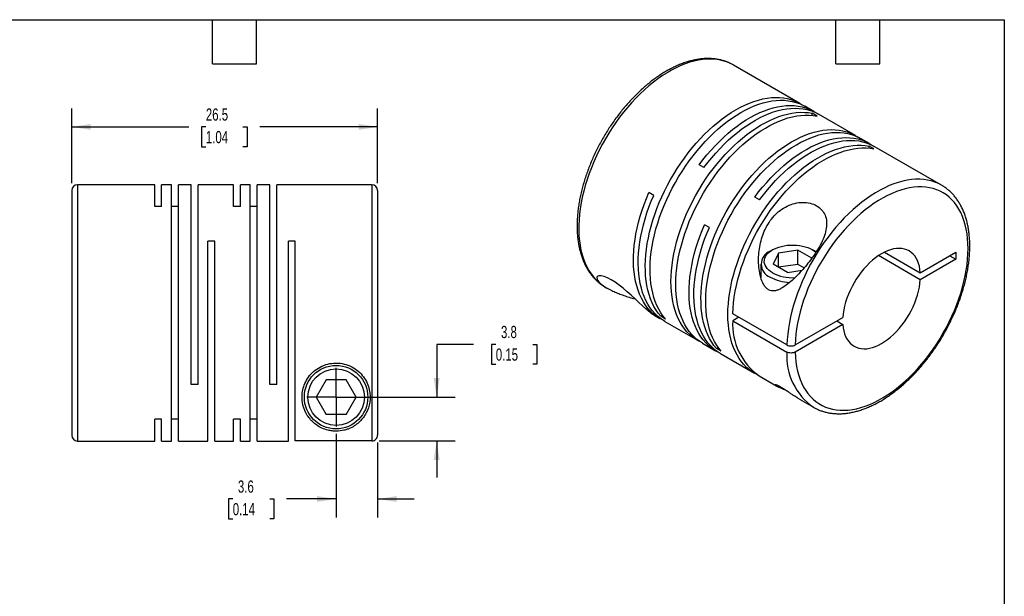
# Model space of a CAD drawing. Header units: millimetres. Extents: x 3 to 137, y 3 to 105.
# Tile 3 of 3: x 51 to 137, y 55 to 105. Entities that reach past the tile are written whole.
import ezdxf

# ---------------------------------------------------------------- set-up
doc = ezdxf.new("R2010")
doc.units = ezdxf.units.MM
doc.header["$LTSCALE"] = 0.5
doc.linetypes.add('SLD-Center', pattern=[19.05, 15.24, -1.27, 1.27, -1.27])
doc.linetypes.add('SLD-Solid', pattern=[0])
doc.layers.add('CENTER', color=40, linetype='SLD-Center')
doc.layers.add('DIMENSIONS', color=140, linetype='SLD-Solid', lineweight=25)
doc.layers.add('TEXT', color=140, linetype='SLD-Solid', lineweight=25)
doc.styles.add('SLDTEXTSTYLE0', font='TXT', dxfattribs={"width": 0.7})
doc.dimstyles.new('SLDDIMSTYLE1', dxfattribs={"dimtxt": 1.079004, "dimasz": 1.651, "dimexe": 0, "dimexo": 0.0625, "dimgap": 0.269751, "dimtad": 0, "dimtih": 1, "dimtoh": 1, "dimdec": 1, "dimrnd": 1e-09, "dimzin": 12, "dimdsep": 46, "dimtxsty": 'SLDTEXTSTYLE0', "dimsah": 1, "dimcen": 0.09, "dimadec": 0, "dimazin": 3, "dimtfac": 1, "dimtdec": 1, "dimtmove": 0, "dimatfit": 0, "dimfxl": 0, "dimfrac": 2, "dimtolj": 1, "dimtzin": 12, "dimarcsym": 0})
doc.dimstyles.new('SLDDIMSTYLE2', dxfattribs={"dimtxt": 1.079004, "dimasz": 1.651, "dimexe": 0, "dimexo": 0.0625, "dimgap": 0.269751, "dimtad": 0, "dimtih": 1, "dimtoh": 1, "dimdec": 1, "dimrnd": 1e-09, "dimzin": 12, "dimdsep": 46, "dimtxsty": 'SLDTEXTSTYLE0', "dimsah": 1, "dimcen": 0.09, "dimadec": 0, "dimazin": 3, "dimtfac": 1, "dimtdec": 1, "dimtofl": 0, "dimtmove": 0, "dimatfit": 3, "dimfxl": 0, "dimfrac": 2, "dimtolj": 1, "dimtzin": 12, "dimarcsym": 0})

# ---------------------------------------------------------------- blocks, each defined once
blk = doc.blocks.new('_D_5')
at = {"layer": 'DIMENSIONS'}
for p, q in [((55.738, 90.623), (55.738, 97.075)), ((82.238, 90.623), (82.238, 97.075)), ((55.738, 95.488), (65.893, 95.488)), ((67.355, 95.488), (66.993, 95.488)), ((66.993, 95.488), (66.993, 93.773)), ((70.561, 95.488), (70.924, 95.488)), ((70.924, 95.488), (70.924, 93.773)), ((82.238, 95.488), (72.024, 95.488)), ((66.993, 93.773), (67.355, 93.773)), ((70.924, 93.773), (70.561, 93.773))]:
    blk.add_line(p, q, dxfattribs=at)
for points in [[(55.738, 95.488), (57.389, 95.234), (57.389, 95.742)], [(82.238, 95.488), (80.587, 95.742), (80.587, 95.234)]]:
    blk.add_solid(points, dxfattribs=at)
at = {"layer": 'DIMENSIONS', "char_height": 1.0583, "attachment_point": 1, "style": 'SLDTEXTSTYLE0'}
for s, insert in [('26.5', (67.355, 97.093)), ('1.04', (67.355, 95.137))]:
    blk.add_mtext(s, dxfattribs=dict(at, insert=insert))
blk = doc.blocks.new('_D_6')
at = {"layer": 'DIMENSIONS'}
for p, q in [((78.638, 68.913), (78.638, 61.678)), ((82.238, 68.159), (82.238, 61.678)), ((69.684, 63.266), (69.321, 63.266)), ((69.321, 63.266), (69.321, 61.551)), ((72.89, 63.266), (73.252, 63.266)), ((73.252, 63.266), (73.252, 61.551)), ((78.638, 63.266), (74.352, 63.266)), ((82.238, 63.266), (85.413, 63.266)), ((69.321, 61.551), (69.684, 61.551)), ((73.252, 61.551), (72.89, 61.551))]:
    blk.add_line(p, q, dxfattribs=at)
for points in [[(78.638, 63.266), (76.987, 63.52), (76.987, 63.012)], [(82.238, 63.266), (83.889, 63.012), (83.889, 63.52)]]:
    blk.add_solid(points, dxfattribs=at)
at = {"layer": 'DIMENSIONS', "char_height": 1.0583, "attachment_point": 1, "style": 'SLDTEXTSTYLE0'}
for s, insert in [('3.6', (70.132, 64.872)), ('0.14', (69.684, 62.915))]:
    blk.add_mtext(s, dxfattribs=dict(at, insert=insert))
blk = doc.blocks.new('_D_7')
at = {"layer": 'DIMENSIONS'}
for p, q in [((90.528, 76.653), (87.353, 76.653)), ((87.353, 76.653), (87.353, 72.088)), ((92.473, 76.653), (92.111, 76.653)), ((92.111, 76.653), (92.111, 74.938)), ((95.68, 76.653), (96.042, 76.653)), ((96.042, 76.653), (96.042, 74.938)), ((92.111, 74.938), (92.473, 74.938)), ((96.042, 74.938), (95.68, 74.938)), ((79.273, 72.088), (88.94, 72.088)), ((82.373, 68.294), (88.94, 68.294)), ((87.353, 68.294), (87.353, 65.119))]:
    blk.add_line(p, q, dxfattribs=at)
for points in [[(87.353, 72.088), (87.607, 73.739), (87.099, 73.739)], [(87.353, 68.294), (87.099, 66.643), (87.607, 66.643)]]:
    blk.add_solid(points, dxfattribs=at)
at = {"layer": 'DIMENSIONS', "char_height": 1.0583, "attachment_point": 1, "style": 'SLDTEXTSTYLE0'}
for s, insert in [('3.8', (92.922, 78.259)), ('0.15', (92.473, 76.302))]:
    blk.add_mtext(s, dxfattribs=dict(at, insert=insert))
blk = doc.blocks.new('SW_CENTERMARKSYMBOL_2')
at = {"layer": 'CENTER', "color": 0}
for q in [(0, 2.54), (-2.54, 0), (0, -2.54), (2.54, 0)]:
    blk.add_line((0, 0), q, dxfattribs=at)

msp = doc.modelspace()

# ---------------------------------------------------------------- linework, layer by layer
for p, q in [((118.82, 97.521), (113.057, 100.848)), ((120.022, 96.828), (119.238, 97.281)), ((120.3, 96.43), (119.882, 96.671)), ((119.882, 96.492), (119.882, 96.671)), ((123.643, 94.738), (120.44, 96.587)), ((124.845, 94.044), (124.06, 94.497)), ((125.228, 93.585), (124.811, 93.826)), ((124.811, 93.647), (124.811, 93.826)), ((131.089, 90.439), (125.262, 93.803)), ((110.506, 91.961), (110.089, 92.201)), ((62.938, 90.488), (56.238, 90.488)), ((56.238, 90.488), (56.238, 68.288)), ((62.938, 88.595), (62.938, 90.488)), ((64.388, 90.488), (63.528, 90.488)), ((63.528, 88.595), (63.528, 90.488)), ((64.388, 68.288), (64.388, 90.488)), ((66.088, 90.488), (64.978, 90.488)), ((64.978, 68.288), (64.978, 90.488)), ((66.088, 73.188), (66.088, 90.488)), ((69.758, 90.488), (66.678, 90.488)), ((66.678, 73.188), (66.678, 90.488)), ((69.758, 88.595), (69.758, 90.488)), ((71.208, 90.488), (70.348, 90.488)), ((70.348, 88.595), (70.348, 90.488)), ((71.208, 68.288), (71.208, 90.488)), ((72.908, 90.488), (71.798, 90.488)), ((71.798, 68.288), (71.798, 90.488)), ((72.908, 73.188), (72.908, 90.488)), ((81.738, 90.488), (73.498, 90.488)), ((73.498, 73.188), (73.498, 90.488)), ((81.738, 90.488), (81.738, 68.294)), ((131.089, 90.439), (131.078, 90.445)), ((55.738, 89.988), (55.738, 68.788)), ((82.238, 89.988), (82.238, 68.794)), ((106.152, 89.564), (105.735, 89.804)), ((115.329, 89.177), (114.911, 89.418)), ((63.528, 88.595), (62.938, 88.595)), ((64.978, 88.595), (64.388, 88.595)), ((70.348, 88.595), (69.758, 88.595)), ((71.798, 88.595), (71.208, 88.595)), ((110.975, 86.78), (110.558, 87.02)), ((68.128, 85.588), (67.538, 85.588)), ((67.538, 68.288), (67.538, 85.588)), ((68.128, 68.288), (68.128, 85.588)), ((75.098, 85.588), (74.508, 85.588)), ((74.508, 68.288), (74.508, 85.588)), ((75.098, 68.294), (75.098, 85.588)), ((116.453, 84.847), (116.24, 84.725)), ((116.961, 84.555), (116.512, 83.589)), ((118.634, 84.813), (116.961, 84.555)), ((116.961, 83.33), (116.961, 84.555)), ((119.845, 84.114), (118.634, 84.813)), ((118.634, 83.588), (118.634, 84.813)), ((120.13, 84.725), (119.918, 84.847)), ((120.13, 84.725), (120.229, 84.665)), ((126.157, 84.651), (129.25, 82.866)), ((129.25, 82.866), (132.327, 84.643)), ((132.327, 84.643), (132.327, 84.03)), ((115.435, 83.603), (115.435, 82.46)), ((129.25, 82.254), (125.627, 84.345)), ((132.327, 84.03), (129.25, 82.254)), ((131.797, 84.337), (132.327, 84.03)), ((117.737, 82.882), (116.512, 83.589)), ((118.634, 83.588), (116.961, 83.33)), ((117.737, 82.882), (119, 83.077)), ((119.175, 83.276), (118.634, 83.588)), ((115.421, 82.483), (115.435, 82.504)), ((101.958, 81.622), (102.103, 81.539)), ((101.958, 81.622), (101.97, 81.615)), ((106.199, 79.174), (106.696, 78.887)), ((106.76, 79.087), (106.915, 79.177)), ((107.178, 78.847), (106.76, 79.087)), ((107.113, 78.646), (109.949, 77.009)), ((117.695, 76.604), (113, 79.314)), ((113.53, 79.008), (113, 78.702)), ((113, 78.702), (117.695, 75.991)), ((118.402, 76.604), (122.536, 78.99)), ((122.005, 78.684), (122.536, 78.378)), ((122.536, 78.378), (118.402, 75.991)), ((110.366, 76.769), (111.518, 76.103)), ((111.583, 76.303), (111.738, 76.393)), ((112, 76.063), (111.583, 76.303)), ((111.936, 75.862), (114.877, 74.164)), ((77.772, 73.588), (76.906, 72.088)), ((79.504, 73.588), (77.772, 73.588)), ((80.37, 72.088), (79.504, 73.588)), ((115.294, 73.923), (116.815, 73.046)), ((66.678, 73.188), (66.088, 73.188)), ((73.498, 73.188), (72.908, 73.188)), ((76.906, 72.088), (77.772, 70.588)), ((79.504, 70.588), (80.37, 72.088)), ((118.781, 71.91), (119.99, 71.213)), ((119.99, 71.213), (120, 71.207)), ((63.528, 70.181), (62.938, 70.181)), ((62.938, 68.288), (62.938, 70.181)), ((63.528, 68.288), (63.528, 70.181)), ((64.978, 70.181), (64.388, 70.181)), ((70.348, 70.181), (69.758, 70.181)), ((69.758, 68.288), (69.758, 70.181)), ((70.348, 68.288), (70.348, 70.181)), ((71.798, 70.181), (71.208, 70.181)), ((79.504, 70.588), (77.772, 70.588)), ((56.238, 68.288), (62.938, 68.288)), ((63.528, 68.288), (64.388, 68.288)), ((64.978, 68.288), (67.538, 68.288)), ((68.128, 68.288), (69.758, 68.288)), ((70.348, 68.288), (71.208, 68.288)), ((71.798, 68.288), (74.508, 68.288)), ((81.738, 68.294), (75.098, 68.294))]:
    msp.add_line(p, q)
at = {"flags": 128}
for points in [[(113.057, 100.848), (113.046, 100.855), (112.758, 101.003), (112.457, 101.127), (112.143, 101.225), (111.817, 101.298), (111.48, 101.346), (111.133, 101.367), (110.777, 101.362), (110.412, 101.332), (110.04, 101.276), (109.661, 101.194), (109.277, 101.087), (108.889, 100.955), (108.497, 100.797), (108.102, 100.616), (107.706, 100.41), (107.31, 100.181), (106.914, 99.93), (106.519, 99.656), (106.127, 99.36), (105.738, 99.044), (105.354, 98.708), (104.976, 98.353), (104.604, 97.979), (104.239, 97.589), (103.883, 97.182), (103.536, 96.76), (103.199, 96.324), (102.873, 95.874), (102.559, 95.413), (102.258, 94.942), (101.97, 94.461), (101.696, 93.971), (101.437, 93.475), (101.193, 92.973), (100.966, 92.466), (100.755, 91.957), (100.562, 91.445), (100.386, 90.933), (100.228, 90.422), (100.09, 89.913), (99.97, 89.407), (99.869, 88.906), (99.787, 88.411), (99.726, 87.923), (99.684, 87.444), (99.662, 86.974), (99.661, 86.515), (99.679, 86.068), (99.717, 85.634), (99.776, 85.215), (99.854, 84.811), (99.951, 84.423), (100.068, 84.053), (100.204, 83.701), (100.358, 83.368), (100.531, 83.056), (100.721, 82.764), (100.929, 82.494), (101.154, 82.246), (101.395, 82.022), (101.651, 81.82), (101.923, 81.643), (101.958, 81.622)], [(106.76, 79.087), (106.548, 79.349), (106.353, 79.633), (106.175, 79.938), (106.016, 80.262), (105.874, 80.606), (105.751, 80.969), (105.648, 81.349), (105.563, 81.746), (105.499, 82.158), (105.453, 82.585), (105.428, 83.025), (105.422, 83.478), (105.437, 83.942), (105.471, 84.416), (105.525, 84.899), (105.598, 85.389), (105.691, 85.886), (105.803, 86.388), (105.934, 86.894), (106.084, 87.402), (106.252, 87.912), (106.437, 88.421), (106.64, 88.93), (106.859, 89.435), (107.095, 89.937), (107.347, 90.434), (107.613, 90.924), (107.894, 91.407), (108.188, 91.881), (108.495, 92.345), (108.815, 92.797), (109.145, 93.237), (109.486, 93.664), (109.837, 94.076), (110.196, 94.473), (110.563, 94.853), (110.937, 95.215), (111.317, 95.559), (111.702, 95.883), (112.091, 96.188), (112.482, 96.471), (112.876, 96.733), (113.271, 96.972), (113.666, 97.188), (114.059, 97.381), (114.451, 97.55), (114.84, 97.695), (115.225, 97.815), (115.604, 97.909), (115.978, 97.979), (116.345, 98.023), (116.705, 98.041), (117.055, 98.034), (117.396, 98.001), (117.727, 97.942), (118.046, 97.858), (118.353, 97.749), (118.648, 97.615), (118.929, 97.457), (119.025, 97.394)], [(107.178, 78.847), (106.965, 79.109), (106.77, 79.392), (106.592, 79.697), (106.433, 80.022), (106.291, 80.366), (106.169, 80.728), (106.065, 81.108), (105.981, 81.505), (105.916, 81.917), (105.871, 82.344), (105.845, 82.785), (105.84, 83.237), (105.854, 83.701), (105.888, 84.175), (105.942, 84.658), (106.015, 85.148), (106.108, 85.645), (106.22, 86.147), (106.351, 86.653), (106.501, 87.161), (106.669, 87.671), (106.854, 88.181), (107.057, 88.689), (107.277, 89.195), (107.512, 89.696), (107.764, 90.193), (108.03, 90.683), (108.311, 91.166), (108.605, 91.64), (108.913, 92.104), (109.232, 92.556), (109.563, 92.997), (109.904, 93.423), (110.254, 93.835), (110.613, 94.232), (110.981, 94.612), (111.354, 94.974), (111.734, 95.318), (112.119, 95.642), (112.508, 95.947), (112.9, 96.23), (113.293, 96.492), (113.688, 96.731), (114.083, 96.948), (114.477, 97.14), (114.868, 97.309), (115.257, 97.454), (115.642, 97.574), (116.022, 97.668), (116.396, 97.738), (116.763, 97.782), (117.122, 97.8), (117.473, 97.793), (117.814, 97.76), (118.144, 97.701), (118.463, 97.617), (118.771, 97.508), (119.065, 97.374), (119.238, 97.281)], [(110.089, 92.201), (110.422, 92.639), (110.765, 93.062), (111.118, 93.471), (111.479, 93.864), (111.847, 94.24), (112.223, 94.599), (112.604, 94.938), (112.989, 95.258), (113.379, 95.558), (113.771, 95.837), (114.165, 96.093), (114.56, 96.328), (114.955, 96.539), (115.348, 96.727), (115.739, 96.89), (116.127, 97.029), (116.511, 97.144), (116.89, 97.233), (117.262, 97.297), (117.628, 97.335), (117.985, 97.347), (118.334, 97.334), (118.672, 97.296), (119.001, 97.232), (119.317, 97.142), (119.622, 97.028), (119.913, 96.888), (120.191, 96.724), (120.227, 96.7)], [(110.161, 76.896), (110.058, 76.949), (109.78, 77.113), (109.517, 77.301), (109.269, 77.512), (109.037, 77.747), (108.821, 78.004), (108.622, 78.283), (108.44, 78.583), (108.277, 78.903), (108.131, 79.243), (108.004, 79.602), (107.896, 79.978), (107.808, 80.371), (107.739, 80.78), (107.689, 81.204), (107.659, 81.641), (107.649, 82.091), (107.659, 82.553), (107.689, 83.025), (107.739, 83.506), (107.808, 83.995), (107.896, 84.49), (108.004, 84.991), (108.131, 85.496), (108.277, 86.004), (108.44, 86.513), (108.622, 87.023), (108.821, 87.532), (109.037, 88.038), (109.269, 88.541), (109.517, 89.039), (109.78, 89.531), (110.058, 90.015), (110.35, 90.491), (110.654, 90.957), (110.971, 91.412), (111.299, 91.855), (111.638, 92.285), (111.986, 92.701), (112.344, 93.101), (112.709, 93.484), (113.082, 93.851), (113.46, 94.199), (113.844, 94.528), (114.232, 94.836), (114.623, 95.124), (115.016, 95.391), (115.411, 95.635), (115.806, 95.857), (116.2, 96.055), (116.592, 96.229), (116.982, 96.379), (117.367, 96.504), (117.748, 96.605), (118.124, 96.68), (118.492, 96.729), (118.854, 96.753), (119.206, 96.751), (119.549, 96.724), (119.882, 96.671)], [(110.366, 76.769), (110.198, 76.872), (109.934, 77.06), (109.686, 77.271), (109.454, 77.506), (109.238, 77.763), (109.039, 78.042), (108.858, 78.342), (108.694, 78.662), (108.548, 79.002), (108.421, 79.361), (108.314, 79.737), (108.225, 80.13), (108.156, 80.539), (108.106, 80.963), (108.076, 81.401), (108.067, 81.851), (108.076, 82.312), (108.106, 82.784), (108.156, 83.265), (108.225, 83.754), (108.314, 84.249), (108.421, 84.75), (108.548, 85.255), (108.694, 85.763), (108.858, 86.273), (109.039, 86.782), (109.238, 87.291), (109.454, 87.797), (109.686, 88.3), (109.934, 88.798), (110.198, 89.29), (110.475, 89.774), (110.767, 90.25), (111.071, 90.716), (111.388, 91.172), (111.716, 91.615), (112.055, 92.044), (112.403, 92.46), (112.761, 92.86), (113.126, 93.244), (113.499, 93.61), (113.877, 93.958), (114.261, 94.287), (114.649, 94.596), (115.04, 94.884), (115.434, 95.15), (115.828, 95.394), (116.223, 95.616), (116.617, 95.814), (117.009, 95.988), (117.399, 96.138), (117.785, 96.264), (118.166, 96.364), (118.541, 96.439), (118.91, 96.488), (119.271, 96.512), (119.623, 96.511), (119.967, 96.483), (120.3, 96.43)], [(110.506, 91.961), (110.839, 92.398), (111.182, 92.822), (111.535, 93.23), (111.896, 93.623), (112.265, 93.999), (112.64, 94.358), (113.021, 94.697), (113.407, 95.017), (113.796, 95.317), (114.188, 95.596), (114.582, 95.853), (114.977, 96.087), (115.372, 96.298), (115.765, 96.486), (116.156, 96.649), (116.544, 96.789), (116.928, 96.903), (117.307, 96.992), (117.679, 97.056), (118.045, 97.094), (118.402, 97.107), (118.751, 97.094), (119.09, 97.055), (119.418, 96.991), (119.734, 96.901), (120.039, 96.787), (120.33, 96.647), (120.44, 96.587)], [(111.583, 76.303), (111.371, 76.565), (111.175, 76.849), (110.998, 77.154), (110.838, 77.478), (110.697, 77.822), (110.574, 78.185), (110.47, 78.565), (110.386, 78.962), (110.321, 79.374), (110.276, 79.801), (110.25, 80.242), (110.245, 80.694), (110.259, 81.158), (110.293, 81.632), (110.347, 82.115), (110.421, 82.605), (110.514, 83.102), (110.626, 83.604), (110.757, 84.11), (110.906, 84.618), (111.074, 85.128), (111.26, 85.637), (111.462, 86.146), (111.682, 86.651), (111.918, 87.153), (112.169, 87.65), (112.436, 88.14), (112.716, 88.623), (113.011, 89.097), (113.318, 89.561), (113.637, 90.013), (113.968, 90.453), (114.309, 90.88), (114.659, 91.292), (115.019, 91.689), (115.386, 92.069), (115.76, 92.431), (116.14, 92.775), (116.524, 93.099), (116.913, 93.404), (117.305, 93.687), (117.699, 93.949), (118.093, 94.188), (118.488, 94.404), (118.882, 94.597), (119.274, 94.766), (119.662, 94.911), (120.047, 95.031), (120.427, 95.125), (120.801, 95.195), (121.168, 95.239), (121.527, 95.257), (121.878, 95.25), (122.219, 95.217), (122.549, 95.158), (122.869, 95.074), (123.176, 94.965), (123.47, 94.831), (123.751, 94.673), (123.848, 94.61)], [(112, 76.063), (111.788, 76.325), (111.593, 76.608), (111.415, 76.913), (111.255, 77.238), (111.114, 77.582), (110.991, 77.944), (110.887, 78.324), (110.803, 78.721), (110.738, 79.133), (110.693, 79.56), (110.668, 80.001), (110.662, 80.453), (110.676, 80.917), (110.711, 81.391), (110.764, 81.874), (110.838, 82.365), (110.931, 82.861), (111.043, 83.363), (111.174, 83.869), (111.323, 84.377), (111.491, 84.887), (111.677, 85.397), (111.88, 85.905), (112.099, 86.411), (112.335, 86.912), (112.586, 87.409), (112.853, 87.899), (113.134, 88.382), (113.428, 88.856), (113.735, 89.32), (114.054, 89.772), (114.385, 90.213), (114.726, 90.639), (115.077, 91.051), (115.436, 91.448), (115.803, 91.828), (116.177, 92.19), (116.557, 92.534), (116.942, 92.858), (117.33, 93.163), (117.722, 93.446), (118.116, 93.708), (118.511, 93.947), (118.905, 94.164), (119.299, 94.356), (119.691, 94.525), (120.079, 94.67), (120.464, 94.79), (120.844, 94.884), (121.218, 94.954), (121.585, 94.998), (121.944, 95.016), (122.295, 95.009), (122.636, 94.976), (122.967, 94.917), (123.286, 94.833), (123.593, 94.724), (123.888, 94.59), (124.06, 94.497)], [(115.09, 74.051), (114.987, 74.103), (114.709, 74.267), (114.446, 74.455), (114.198, 74.667), (113.965, 74.902), (113.75, 75.159), (113.551, 75.438), (113.369, 75.738), (113.205, 76.058), (113.06, 76.398), (112.933, 76.756), (112.825, 77.133), (112.736, 77.526), (112.667, 77.935), (112.618, 78.359), (112.588, 78.796), (112.578, 79.246), (112.588, 79.708), (112.618, 80.18), (112.667, 80.661), (112.736, 81.149), (112.825, 81.645), (112.933, 82.146), (113.06, 82.651), (113.205, 83.159), (113.369, 83.668), (113.551, 84.178), (113.75, 84.687), (113.965, 85.193), (114.198, 85.696), (114.446, 86.194), (114.709, 86.686), (114.987, 87.17), (115.278, 87.646), (115.583, 88.112), (115.899, 88.567), (116.227, 89.01), (116.566, 89.44), (116.915, 89.855), (117.272, 90.256), (117.638, 90.639), (118.01, 91.006), (118.389, 91.354), (118.773, 91.682), (119.16, 91.991), (119.552, 92.279), (119.945, 92.546), (120.34, 92.79), (120.734, 93.012), (121.128, 93.21), (121.521, 93.384), (121.91, 93.534), (122.296, 93.659), (122.677, 93.759), (123.052, 93.834), (123.421, 93.884), (123.782, 93.908), (124.135, 93.906), (124.478, 93.879), (124.811, 93.826)], [(114.911, 89.418), (115.244, 89.855), (115.588, 90.278), (115.94, 90.687), (116.301, 91.08), (116.67, 91.456), (117.045, 91.815), (117.426, 92.154), (117.812, 92.474), (118.201, 92.774), (118.594, 93.053), (118.988, 93.309), (119.383, 93.544), (119.777, 93.755), (120.171, 93.943), (120.562, 94.106), (120.95, 94.245), (121.333, 94.36), (121.712, 94.449), (122.085, 94.513), (122.45, 94.551), (122.807, 94.564), (123.156, 94.551), (123.495, 94.512), (123.823, 94.448), (124.14, 94.358), (124.444, 94.244), (124.736, 94.104), (125.013, 93.94), (125.05, 93.916)], [(115.329, 89.177), (115.662, 89.614), (116.005, 90.038), (116.357, 90.446), (116.718, 90.839), (117.087, 91.215), (117.462, 91.574), (117.843, 91.913), (118.229, 92.233), (118.619, 92.533), (119.011, 92.812), (119.405, 93.069), (119.8, 93.303), (120.194, 93.514), (120.588, 93.702), (120.979, 93.865), (121.367, 94.005), (121.751, 94.119), (122.129, 94.208), (122.502, 94.272), (122.867, 94.31), (123.225, 94.323), (123.573, 94.31), (123.912, 94.271), (124.24, 94.207), (124.557, 94.117), (124.861, 94.003), (125.153, 93.863), (125.262, 93.803)], [(113, 79.314), (113.023, 79.787), (113.067, 80.268), (113.13, 80.759), (113.214, 81.256), (113.317, 81.76), (113.439, 82.268), (113.581, 82.779), (113.741, 83.292), (113.919, 83.806), (114.115, 84.319), (114.329, 84.83), (114.559, 85.337), (114.805, 85.841), (115.067, 86.338), (115.344, 86.828), (115.635, 87.309), (115.939, 87.781), (116.256, 88.242), (116.585, 88.691), (116.924, 89.126), (117.274, 89.547), (117.633, 89.953), (118, 90.342), (118.375, 90.714), (118.755, 91.068), (119.141, 91.401), (119.532, 91.715), (119.926, 92.008), (120.322, 92.279), (120.72, 92.527), (121.118, 92.753), (121.515, 92.954), (121.91, 93.132), (122.303, 93.284), (122.692, 93.412), (123.076, 93.514), (123.455, 93.591), (123.827, 93.642), (124.191, 93.667), (124.546, 93.666), (124.892, 93.638), (125.228, 93.585)], [(131.078, 90.445), (130.814, 90.583), (130.514, 90.708), (130.201, 90.809), (129.876, 90.884), (129.54, 90.933), (129.194, 90.957), (128.838, 90.955), (128.474, 90.926), (128.103, 90.872), (127.725, 90.793), (127.341, 90.688), (126.953, 90.558), (126.561, 90.402), (126.167, 90.223), (125.771, 90.019), (125.374, 89.792), (124.978, 89.543), (124.583, 89.27), (124.191, 88.977), (123.802, 88.662), (123.418, 88.328), (123.039, 87.974), (122.666, 87.602), (122.301, 87.213), (121.944, 86.807), (121.596, 86.387), (121.258, 85.952), (120.932, 85.504), (120.616, 85.044), (120.314, 84.573), (120.025, 84.092), (119.75, 83.604), (119.489, 83.108), (119.245, 82.606), (119.016, 82.1), (118.804, 81.591), (118.609, 81.079), (118.431, 80.567), (118.272, 80.056), (118.132, 79.547), (118.01, 79.041), (117.908, 78.539), (117.825, 78.043), (117.762, 77.555), (117.718, 77.074), (117.695, 76.604)], [(106.909, 78.773), (106.646, 78.917), (106.374, 79.096), (106.118, 79.299), (105.877, 79.526), (105.653, 79.776), (105.445, 80.048), (105.256, 80.343), (105.084, 80.658), (104.93, 80.993), (104.795, 81.348), (104.68, 81.721), (104.584, 82.111), (104.507, 82.518), (104.451, 82.94), (104.414, 83.377), (104.398, 83.826), (104.401, 84.288), (104.425, 84.761), (104.469, 85.243), (104.534, 85.733), (104.617, 86.231), (104.721, 86.734), (104.844, 87.242), (104.986, 87.753), (105.146, 88.267), (105.325, 88.78), (105.521, 89.293), (105.735, 89.804)], [(107.113, 78.646), (107.005, 78.711), (106.739, 78.894), (106.487, 79.1), (106.251, 79.33), (106.032, 79.582), (105.829, 79.856), (105.643, 80.152), (105.476, 80.468), (105.326, 80.803), (105.195, 81.158), (105.083, 81.53), (104.99, 81.92), (104.917, 82.325), (104.863, 82.746), (104.829, 83.181), (104.814, 83.628), (104.82, 84.087), (104.845, 84.557), (104.89, 85.036), (104.955, 85.523), (105.04, 86.017), (105.143, 86.517), (105.266, 87.021), (105.407, 87.529), (105.567, 88.038), (105.745, 88.548), (105.94, 89.057), (106.152, 89.564)], [(118.402, 75.991), (118.426, 75.558), (118.47, 75.138), (118.533, 74.733), (118.617, 74.343), (118.72, 73.971), (118.842, 73.616), (118.983, 73.28), (119.142, 72.964), (119.32, 72.668), (119.515, 72.393), (119.727, 72.141), (119.956, 71.911), (120.201, 71.705), (120.461, 71.522), (120.735, 71.364), (121.024, 71.231), (121.325, 71.123), (121.639, 71.04), (121.964, 70.983), (122.299, 70.952), (122.644, 70.946), (122.998, 70.967), (123.36, 71.014), (123.728, 71.086), (124.103, 71.184), (124.482, 71.307), (124.864, 71.455), (125.25, 71.627), (125.637, 71.824), (126.025, 72.044), (126.413, 72.288), (126.799, 72.553), (127.183, 72.841), (127.563, 73.149), (127.939, 73.477), (128.31, 73.824), (128.673, 74.19), (129.03, 74.572), (129.378, 74.971), (129.717, 75.385), (130.045, 75.813), (130.362, 76.254), (130.668, 76.707), (130.96, 77.17), (131.239, 77.643), (131.504, 78.123), (131.754, 78.61), (131.988, 79.103), (132.205, 79.599), (132.406, 80.098), (132.589, 80.599), (132.754, 81.1), (132.901, 81.599), (133.029, 82.096), (133.138, 82.589), (133.228, 83.077), (133.298, 83.558), (133.348, 84.031), (133.378, 84.495), (133.388, 84.949), (133.378, 85.391), (133.348, 85.82), (133.298, 86.236), (133.228, 86.636), (133.138, 87.02), (133.029, 87.387), (132.901, 87.736), (132.754, 88.066), (132.589, 88.376), (132.406, 88.665), (132.205, 88.933), (131.988, 89.178), (131.754, 89.401), (131.504, 89.599), (131.239, 89.774), (130.96, 89.925), (130.668, 90.05), (130.362, 90.15), (130.045, 90.225), (129.717, 90.274), (129.378, 90.297), (129.03, 90.294), (128.673, 90.265), (128.31, 90.21), (127.939, 90.13), (127.563, 90.024), (127.183, 89.893), (126.799, 89.737), (126.413, 89.557), (126.025, 89.352), (125.637, 89.125), (125.25, 88.874), (124.864, 88.602), (124.482, 88.308), (124.103, 87.993), (123.728, 87.659), (123.36, 87.306), (122.998, 86.935), (122.644, 86.547), (122.299, 86.143), (121.964, 85.725), (121.639, 85.292), (121.325, 84.847), (121.024, 84.391), (120.735, 83.925), (120.461, 83.45), (120.201, 82.967), (119.956, 82.478), (119.727, 81.984), (119.515, 81.487), (119.32, 80.987), (119.142, 80.486), (118.983, 79.986), (118.842, 79.487), (118.72, 78.991), (118.617, 78.5), (118.533, 78.014), (118.47, 77.535), (118.426, 77.065), (118.402, 76.604)], [(111.731, 75.99), (111.691, 76.01), (111.41, 76.168), (111.144, 76.351), (110.892, 76.557), (110.657, 76.787), (110.437, 77.039), (110.234, 77.313), (110.049, 77.609), (109.881, 77.925), (109.731, 78.26), (109.6, 78.615), (109.488, 78.987), (109.395, 79.377), (109.322, 79.782), (109.268, 80.203), (109.234, 80.637), (109.22, 81.085), (109.225, 81.544), (109.251, 82.014), (109.296, 82.493), (109.361, 82.98), (109.445, 83.474), (109.549, 83.974), (109.671, 84.478), (109.813, 84.985), (109.972, 85.495), (110.15, 86.004), (110.345, 86.513), (110.558, 87.02)], [(111.936, 75.862), (111.827, 75.927), (111.561, 76.11), (111.31, 76.316), (111.074, 76.546), (110.854, 76.798), (110.651, 77.072), (110.466, 77.368), (110.298, 77.684), (110.149, 78.019), (110.018, 78.374), (109.906, 78.746), (109.813, 79.136), (109.739, 79.541), (109.685, 79.962), (109.651, 80.397), (109.637, 80.844), (109.642, 81.303), (109.668, 81.773), (109.713, 82.252), (109.778, 82.739), (109.862, 83.233), (109.966, 83.733), (110.088, 84.237), (110.23, 84.745), (110.39, 85.254), (110.567, 85.764), (110.763, 86.273), (110.975, 86.78)], [(116.453, 82.847), (116.276, 82.961), (116.121, 83.086), (115.99, 83.219), (115.886, 83.36), (115.808, 83.506), (115.758, 83.657), (115.736, 83.809), (115.743, 83.962), (115.779, 84.114), (115.843, 84.263), (115.935, 84.406), (116.053, 84.544), (116.195, 84.673), (116.362, 84.792), (116.549, 84.9), (116.756, 84.996), (116.979, 85.079), (117.217, 85.147), (117.466, 85.2), (117.724, 85.236), (117.986, 85.257), (118.252, 85.261), (118.516, 85.249), (118.777, 85.22), (119.03, 85.175), (119.274, 85.115), (119.505, 85.039), (119.72, 84.95), (119.918, 84.848), (120.095, 84.734), (120.217, 84.638)], [(129.25, 82.866), (129.219, 83.151), (129.167, 83.421), (129.095, 83.673), (129.004, 83.907), (128.893, 84.12), (128.764, 84.312), (128.617, 84.481), (128.453, 84.626), (128.274, 84.747), (128.079, 84.842), (127.872, 84.911), (127.652, 84.953), (127.421, 84.969), (127.181, 84.959), (126.933, 84.921), (126.679, 84.857), (126.419, 84.767), (126.157, 84.651), (125.893, 84.511), (125.629, 84.346), (125.366, 84.159), (125.107, 83.95), (124.852, 83.72), (124.604, 83.471), (124.364, 83.205), (124.133, 82.922), (123.914, 82.626), (123.706, 82.317), (123.512, 81.998), (123.332, 81.67), (123.169, 81.336), (123.022, 80.997), (122.892, 80.656), (122.782, 80.315), (122.69, 79.976), (122.618, 79.64), (122.567, 79.311), (122.536, 78.99)], [(106.199, 79.175), (106.186, 79.182), (106.028, 79.282), (105.858, 79.403), (105.671, 79.55), (105.469, 79.721), (105.177, 79.984), (104.851, 80.289), (104.537, 80.587), (104.195, 80.908), (103.86, 81.212), (103.505, 81.516), (103.161, 81.79), (102.81, 82.042), (102.478, 82.25), (102.159, 82.417), (101.866, 82.533), (101.611, 82.595), (101.402, 82.599), (101.264, 82.541), (101.212, 82.438), (101.241, 82.295), (101.305, 82.182), (101.403, 82.062), (101.537, 81.932), (101.701, 81.8), (101.701, 81.8)], [(122.536, 78.378), (122.567, 78.092), (122.618, 77.823), (122.69, 77.571), (122.782, 77.337), (122.892, 77.124), (123.022, 76.932), (123.169, 76.763), (123.332, 76.618), (123.512, 76.497), (123.706, 76.402), (123.914, 76.333), (124.133, 76.29), (124.364, 76.274), (124.604, 76.285), (124.852, 76.323), (125.107, 76.387), (125.366, 76.477), (125.629, 76.593), (125.893, 76.733), (126.157, 76.898), (126.419, 77.085), (126.679, 77.294), (126.933, 77.524), (127.181, 77.773), (127.421, 78.039), (127.652, 78.322), (127.872, 78.618), (128.079, 78.927), (128.274, 79.246), (128.453, 79.574), (128.617, 79.908), (128.764, 80.247), (128.893, 80.588), (129.004, 80.929), (129.095, 81.268), (129.167, 81.603), (129.219, 81.933), (129.25, 82.254)]]:
    msp.add_lwpolyline(points, dxfattribs=at)
for radius in [2.75, 2.45]:
    msp.add_circle((78.638, 72.088), radius)
for centre, radius, start, end in [((56.238, 89.988), 0.5, 90, 180), ((81.738, 89.988), 0.5, 0, 90), ((116.67, 83.602), 1.202, 110.94412, 249.072), ((118.146, 86.071), 3.641, 242.29132, 273.85711), ((118.051, 85.813), 3.793, 241.48699, 268.17955), ((118.484, 78.395), 5.493, 176.8035, 234.50179), ((123.055, 75.625), 5.373, 176.09232, 235.21297), ((56.238, 68.788), 0.5, 180, 270)]:
    msp.add_arc(centre, radius, start, end)
for points, knots in [([(113.061, 100.843), (113.018, 100.868), (112.884, 100.948), (112.645, 101.059), (112.346, 101.177), (112.035, 101.27), (111.714, 101.341), (111.383, 101.388), (111.044, 101.412), (110.696, 101.413), (110.34, 101.39), (109.978, 101.344), (109.609, 101.273), (109.236, 101.18), (108.859, 101.063), (108.479, 100.923), (108.097, 100.76), (107.714, 100.575), (107.331, 100.369), (106.948, 100.141), (106.568, 99.893), (106.189, 99.626), (105.814, 99.339), (105.444, 99.034), (105.078, 98.711), (104.718, 98.371), (104.364, 98.015), (104.018, 97.644), (103.68, 97.259), (103.35, 96.86), (103.03, 96.448), (102.72, 96.024), (102.421, 95.59), (102.134, 95.146), (101.858, 94.694), (101.596, 94.233), (101.346, 93.766), (101.11, 93.293), (100.889, 92.815), (100.683, 92.334), (100.492, 91.85), (100.317, 91.365), (100.158, 90.88), (100.016, 90.395), (99.89, 89.911), (99.783, 89.431), (99.692, 88.954), (99.62, 88.482), (99.565, 88.016), (99.529, 87.557), (99.511, 87.106), (99.512, 86.664), (99.532, 86.232), (99.57, 85.811), (99.628, 85.402), (99.704, 85.006), (99.798, 84.624), (99.912, 84.257), (100.043, 83.906), (100.192, 83.572), (100.359, 83.257), (100.543, 82.96), (100.743, 82.683), (100.959, 82.426), (101.19, 82.191), (101.435, 81.976), (101.695, 81.785), (101.874, 81.666), (101.97, 81.616), (101.971, 81.615)], [0, 0, 0, 0, 0.006853, 0.021597, 0.036345, 0.051119, 0.065938, 0.080818, 0.095772, 0.110803, 0.125912, 0.141094, 0.156342, 0.171646, 0.186994, 0.202376, 0.217782, 0.233203, 0.248633, 0.264065, 0.279496, 0.294922, 0.310341, 0.325753, 0.341158, 0.356554, 0.371942, 0.387324, 0.402699, 0.418068, 0.433432, 0.448792, 0.464148, 0.479502, 0.494855, 0.510208, 0.525561, 0.540915, 0.556271, 0.57163, 0.586994, 0.602362, 0.617736, 0.633117, 0.648505, 0.663902, 0.679308, 0.694724, 0.710149, 0.725584, 0.741028, 0.756479, 0.771937, 0.787397, 0.802855, 0.818303, 0.833734, 0.849139, 0.864507, 0.879826, 0.895085, 0.910273, 0.925382, 0.940409, 0.955355, 0.970227, 0.985038, 0.999806, 1, 1, 1, 1]), ([(120.002, 71.209), (120.064, 71.174), (120.217, 71.085), (120.478, 70.969), (120.78, 70.858), (121.094, 70.771), (121.417, 70.706), (121.75, 70.664), (122.092, 70.646), (122.442, 70.652), (122.8, 70.681), (123.164, 70.733), (123.533, 70.81), (123.908, 70.909), (124.285, 71.032), (124.666, 71.178), (125.049, 71.347), (125.432, 71.537), (125.815, 71.749), (126.197, 71.982), (126.577, 72.235), (126.955, 72.507), (127.329, 72.799), (127.698, 73.109), (128.062, 73.436), (128.421, 73.78), (128.773, 74.14), (129.117, 74.515), (129.453, 74.904), (129.78, 75.306), (130.098, 75.721), (130.405, 76.147), (130.701, 76.584), (130.985, 77.031), (131.258, 77.485), (131.517, 77.948), (131.763, 78.417), (131.995, 78.891), (132.212, 79.369), (132.415, 79.851), (132.602, 80.336), (132.773, 80.821), (132.927, 81.307), (133.065, 81.791), (133.186, 82.274), (133.29, 82.754), (133.375, 83.229), (133.443, 83.699), (133.493, 84.164), (133.524, 84.621), (133.537, 85.07), (133.532, 85.509), (133.507, 85.939), (133.464, 86.357), (133.402, 86.763), (133.321, 87.155), (133.221, 87.534), (133.103, 87.896), (132.967, 88.243), (132.813, 88.572), (132.642, 88.883), (132.454, 89.175), (132.25, 89.446), (132.03, 89.698), (131.796, 89.928), (131.547, 90.136), (131.307, 90.31), (131.145, 90.403), (131.076, 90.444)], [0, 0, 0, 0, 0.009802, 0.024559, 0.039325, 0.054122, 0.06897, 0.083882, 0.098869, 0.113934, 0.129076, 0.144291, 0.159568, 0.174898, 0.19027, 0.205673, 0.221098, 0.236537, 0.251982, 0.267429, 0.282872, 0.298311, 0.313743, 0.329167, 0.344583, 0.359992, 0.375393, 0.390787, 0.406174, 0.421556, 0.436933, 0.452306, 0.467676, 0.483044, 0.498411, 0.513778, 0.529145, 0.544514, 0.559885, 0.575259, 0.590638, 0.606022, 0.621412, 0.636809, 0.652214, 0.667627, 0.68305, 0.698482, 0.713924, 0.729375, 0.744836, 0.760303, 0.775776, 0.791251, 0.80672, 0.822179, 0.837619, 0.85303, 0.868401, 0.88372, 0.898975, 0.914157, 0.929259, 0.944279, 0.959218, 0.974087, 0.988899, 1, 1, 1, 1]), ([(116.099, 81.386), (116.27, 81.287), (116.457, 81.266), (116.726, 81.306), (116.816, 81.331), (116.991, 81.396), (117.077, 81.436), (117.333, 81.573), (117.498, 81.684), (117.821, 81.928), (117.98, 82.061), (118.452, 82.487), (118.766, 82.809), (119.37, 83.491), (119.664, 83.855), (120.218, 84.632), (120.468, 85.032), (120.779, 85.661), (120.869, 85.871), (121.015, 86.291), (121.07, 86.503), (121.134, 86.913), (121.144, 87.114), (121.11, 87.499), (121.067, 87.679), (120.924, 88.019), (120.826, 88.173), (120.579, 88.445), (120.429, 88.565), (120.091, 88.757), (119.9, 88.832), (119.493, 88.93), (119.279, 88.955), (118.831, 88.951), (118.605, 88.923), (118.159, 88.816), (117.934, 88.736), (117.509, 88.532), (117.307, 88.409), (116.926, 88.121), (116.749, 87.96), (116.429, 87.612), (116.283, 87.423), (116.02, 87.025), (115.906, 86.819), (115.606, 86.184), (115.463, 85.739), (115.273, 84.809), (115.23, 84.342), (115.238, 83.64), (115.254, 83.405), (115.313, 82.937), (115.357, 82.707), (115.482, 82.26), (115.565, 82.04), (115.731, 81.75), (115.794, 81.658), (115.936, 81.501), (116.014, 81.435), (116.099, 81.386)], [0, 0, 0, 0, 0.03125, 0.03125, 0.046875, 0.046875, 0.0625, 0.0625, 0.09375, 0.09375, 0.125, 0.125, 0.1875, 0.1875, 0.25, 0.25, 0.3125, 0.3125, 0.34375, 0.34375, 0.375, 0.375, 0.40625, 0.40625, 0.4375, 0.4375, 0.46875, 0.46875, 0.5, 0.5, 0.53125, 0.53125, 0.5625, 0.5625, 0.59375, 0.59375, 0.625, 0.625, 0.65625, 0.65625, 0.6875, 0.6875, 0.71875, 0.71875, 0.75, 0.75, 0.8125, 0.8125, 0.875, 0.875, 0.90625, 0.90625, 0.9375, 0.9375, 0.96875, 0.96875, 0.984375, 0.984375, 1, 1, 1, 1]), ([(101.701, 81.8), (101.819, 81.719), (102.057, 81.554), (102.479, 81.334), (102.909, 81.141), (103.337, 80.973), (103.797, 80.813), (104.199, 80.685), (104.454, 80.611), (104.537, 80.587)], [0, 0, 0, 0, 0.178852, 0.361026, 0.501234, 0.64146, 0.785879, 0.930287, 1, 1, 1, 1]), ([(117.695, 76.604), (117.788, 76.55), (117.918, 76.519), (118.179, 76.519), (118.309, 76.55), (118.402, 76.604)], [0, 0, 0, 0, 0.5, 0.5, 1, 1, 1, 1]), ([(118.402, 75.991), (118.309, 75.938), (118.179, 75.907), (117.918, 75.907), (117.788, 75.937), (117.695, 75.991)], [0, 0, 0, 0, 0.5, 0.5, 1, 1, 1, 1]), ([(78.638, 69.138), (78.88, 69.138), (79.113, 69.169), (79.421, 69.241), (79.518, 69.27), (79.702, 69.335), (79.788, 69.37), (80.036, 69.484), (80.184, 69.57), (80.454, 69.757), (80.576, 69.858), (80.916, 70.187), (81.106, 70.441), (81.399, 71.002), (81.505, 71.312), (81.606, 71.993), (81.601, 72.353), (81.475, 72.919), (81.413, 73.108), (81.246, 73.481), (81.139, 73.666), (80.883, 74.013), (80.732, 74.178), (80.388, 74.473), (80.198, 74.602), (79.782, 74.817), (79.56, 74.9), (79.1, 75.011), (78.859, 75.039), (78.385, 75.036), (78.144, 75.006), (77.686, 74.89), (77.467, 74.806), (77.053, 74.587), (76.864, 74.455), (76.527, 74.161), (76.376, 73.994), (76.124, 73.646), (76.02, 73.464), (75.855, 73.089), (75.795, 72.9), (75.715, 72.527), (75.693, 72.342), (75.684, 71.979), (75.697, 71.805), (75.774, 71.304), (75.878, 70.998), (76.175, 70.432), (76.362, 70.184), (76.702, 69.856), (76.825, 69.755), (77.098, 69.566), (77.245, 69.481), (77.572, 69.331), (77.755, 69.265), (78.062, 69.193), (78.171, 69.172), (78.4, 69.145), (78.517, 69.138), (78.638, 69.138)], [0, 0, 0, 0, 0.03125, 0.03125, 0.046875, 0.046875, 0.0625, 0.0625, 0.09375, 0.09375, 0.125, 0.125, 0.1875, 0.1875, 0.25, 0.25, 0.3125, 0.3125, 0.34375, 0.34375, 0.375, 0.375, 0.40625, 0.40625, 0.4375, 0.4375, 0.46875, 0.46875, 0.5, 0.5, 0.53125, 0.53125, 0.5625, 0.5625, 0.59375, 0.59375, 0.625, 0.625, 0.65625, 0.65625, 0.6875, 0.6875, 0.71875, 0.71875, 0.75, 0.75, 0.8125, 0.8125, 0.875, 0.875, 0.90625, 0.90625, 0.9375, 0.9375, 0.96875, 0.96875, 0.984375, 0.984375, 1, 1, 1, 1]), ([(117.125, 72.975), (117.087, 72.996), (117.01, 73.04), (116.914, 73.088), (116.828, 73.127), (116.758, 73.152), (116.703, 73.164), (116.678, 73.155), (116.697, 73.123), (116.773, 73.067), (116.909, 72.993), (117.088, 72.911), (117.276, 72.832), (117.424, 72.774), (117.488, 72.749)], [0, 0, 0, 0, 0.0474029, 0.0960747, 0.1461345, 0.208628, 0.2726585, 0.366652, 0.4629715, 0.586072, 0.7123337, 0.8152427, 0.9201393, 1, 1, 1, 1]), ([(118.782, 71.911), (118.702, 71.958), (118.523, 72.063), (118.249, 72.241), (117.976, 72.423), (117.761, 72.568), (117.573, 72.694), (117.418, 72.795), (117.264, 72.893), (117.172, 72.947), (117.125, 72.975)], [0, 0, 0, 0, 0.16409, 0.369428, 0.507694, 0.64922, 0.735568, 0.823718, 0.910208, 1, 1, 1, 1]), ([(81.738, 68.294), (81.87, 68.294), (81.999, 68.348), (82.184, 68.533), (82.238, 68.662), (82.238, 68.794)], [0, 0, 0, 0, 0.5, 0.5, 1, 1, 1, 1])]:
    msp.add_open_spline(points, degree=3, knots=knots)
at = {"layer": 'TEXT'}
for p, q in [((3.175, 104.775), (136.525, 104.775)), ((67.945, 100.965), (67.945, 104.775)), ((71.755, 100.965), (71.755, 104.775)), ((121.92, 100.965), (121.92, 104.775)), ((125.73, 100.965), (125.73, 104.775)), ((136.525, 104.775), (136.525, 3.175)), ((67.945, 100.965), (71.755, 100.965)), ((121.92, 100.965), (125.73, 100.965))]:
    msp.add_line(p, q, dxfattribs=at)

# ---------------------------------------------------------------- block references
at = {"layer": 'CENTER'}
msp.add_blockref('SW_CENTERMARKSYMBOL_2', (78.638, 72.088), dxfattribs=at)

# ---------------------------------------------------------------- dimensions: what is measured, and where the dimension line sits
at = {"layer": 'DIMENSIONS'}
for base, p1, p2, dimstyle, picture, middle in [((55.738, 95.488), (82.238, 89.988), (55.738, 89.988), 'SLDDIMSTYLE2', '_D_5', (68.958, 95.488)), ((78.638, 63.266), (82.238, 68.794), (78.638, 69.548), 'SLDDIMSTYLE1', '_D_6', (71.287, 63.266))]:
    dim = msp.add_linear_dim(base=base, p1=p1, p2=p2, dimstyle=dimstyle, dxfattribs=at)
    dim.commit()
    dim.dimension.update_dxf_attribs({"geometry": picture, "text_midpoint": middle, "dimtype": 160})
dim = msp.add_linear_dim(base=(87.353, 72.088), p1=(81.738, 68.294), p2=(78.638, 72.088), angle=90, dimstyle='SLDDIMSTYLE1', dxfattribs=at)
dim.commit()
dim.dimension.update_dxf_attribs({"geometry": '_D_7', "text_midpoint": (87.353, 76.653), "dimtype": 160})

doc.saveas('drawing.dxf')
